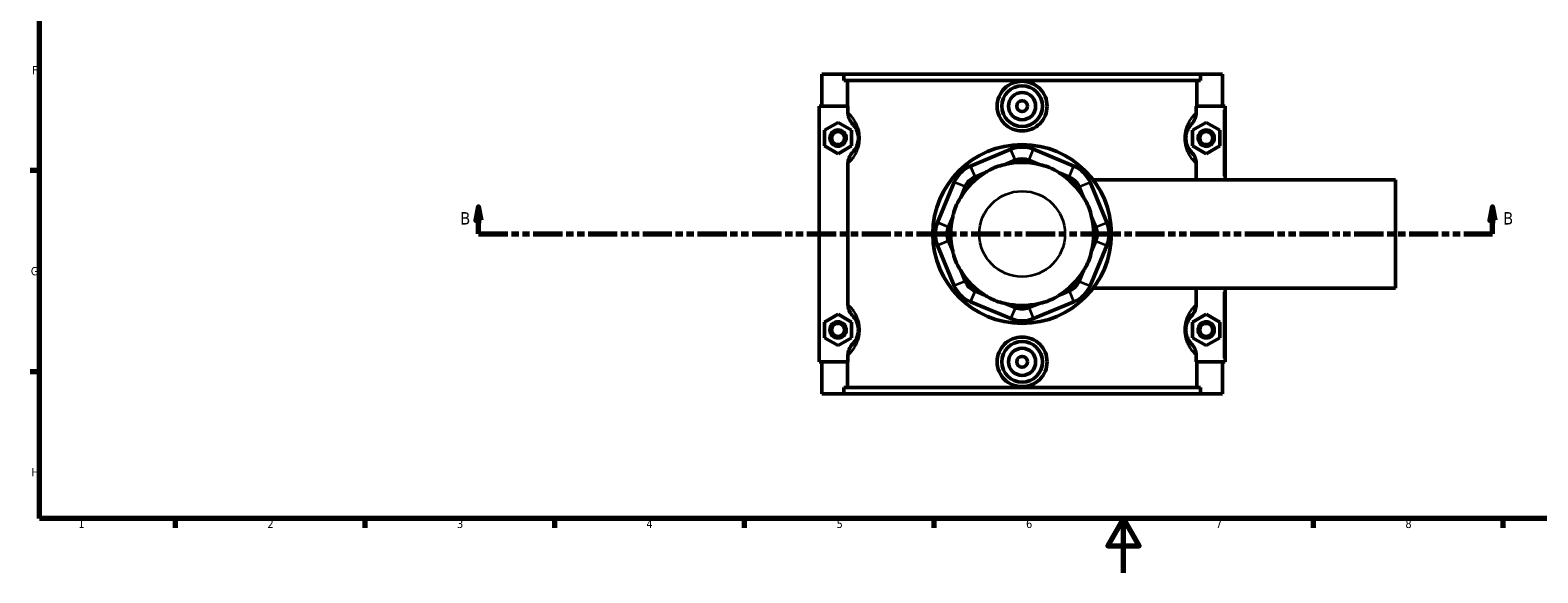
# Model space of a CAD drawing. Header units: millimetres. Extents: x 0 to 898, y -421 to 964.
# Tile 2 of 6: x 17 to 574, y 0 to 200. Entities that reach past the tile are written whole.
import ezdxf

# ---------------------------------------------------------------- set-up
doc = ezdxf.new("R2010")
doc.units = ezdxf.units.MM
doc.linetypes.add('DOUBLE_DASH_CHAIN', pattern=[1.2403, 0.6614, -0.0827, 0.1654, -0.0827, 0.1654, -0.0827])
for name, color, linetype, lineweight in [('Border (ANSI)', 7, 'Continuous', 70), ('Section Line (ANSI)', 7, 'DOUBLE_DASH_CHAIN', 70), ('Visible (ANSI)', 7, 'Continuous', 50), ('Visible Narrow (ANSI)', 7, 'Continuous', 35)]:
    doc.layers.add(name, color=color, linetype=linetype, lineweight=lineweight)
doc.styles.add('Label Text (ANSI)', font='tahoma.ttf')
doc.styles.add('Note Text (ANSI)', font='tahoma.ttf')

# ---------------------------------------------------------------- blocks, each defined once
blk = doc.blocks.new('Borders Default Border')
at = {"layer": 'Border (ANSI)'}
for p, q in [((20, 148.5), (16.55, 148.5)), ((20, 74.25), (16.55, 74.25)), ((70.08, 20), (70.08, 16.55)), ((140.17, 20), (140.17, 16.55)), ((210.25, 20), (210.25, 16.55)), ((280.33, 20), (280.33, 16.55)), ((350.42, 20), (350.42, 16.55)), ((490.58, 20), (490.58, 16.55)), ((560.67, 20), (560.67, 16.55))]:
    blk.add_line(p, q, dxfattribs=at)
at = {"layer": 'Border (ANSI)', "flags": 128}
for points in [[(20, 20), (20, 574), (821, 574), (821, 20), (20, 20)], [(420.5, 0), (420.5, 20), (414.73, 10), (426.27, 10), (420.5, 20)]]:
    blk.add_lwpolyline(points, dxfattribs=at)
at = {"layer": 'Border (ANSI)', "color": 230, "true_color": 0xff0080, "char_height": 3.05, "attachment_point": 7, "style": 'Note Text (ANSI)'}
for s, insert in [('F', (17.29, 184.1)), ('G', (16.81, 109.79)), ('H', (16.97, 35.6)), ('1', (34.35, 16.55)), ('2', (104.2, 16.55)), ('3', (174.26, 16.49)), ('4', (244.23, 16.55)), ('5', (314.48, 16.49)), ('6', (384.49, 16.49)), ('7', (454.6, 16.55)), ('8', (524.63, 16.48))]:
    blk.add_mtext(s, dxfattribs=dict(at, insert=insert))
blk = doc.blocks.new('2dTransSection0')
at = {"layer": 'Section Line (ANSI)', "linetype": 'Continuous'}
for p, q in [((182.21, 135.1), (181.21, 130.1)), ((182.21, 130.1), (182.21, 135.1)), ((183.21, 130.1), (182.21, 135.1)), ((556.8, 135.1), (555.8, 130.1)), ((556.8, 130.1), (556.8, 135.1)), ((557.8, 130.1), (556.8, 135.1)), ((181.21, 130.1), (183.21, 130.1)), ((182.21, 125.1), (182.21, 130.1)), ((555.8, 130.1), (557.8, 130.1)), ((556.8, 125.1), (556.8, 130.1)), ((182.21, 125.1), (192.83, 125.1)), ((546.19, 125.1), (556.8, 125.1))]:
    blk.add_line(p, q, dxfattribs=at)
at = {"layer": 'Section Line (ANSI)', "linetype": 'DOUBLE_DASH_CHAIN', "ltscale": 16.303146}
blk.add_line((182.21, 125.1), (556.8, 125.1), dxfattribs=at)
at = {"layer": 'Section Line (ANSI)', "linetype": 'Continuous', "flags": 128}
for points in [[(183.21, 130.1), (182.21, 135.1), (181.21, 130.1), (183.21, 130.1)], [(557.8, 130.1), (556.8, 135.1), (555.8, 130.1), (557.8, 130.1)]]:
    blk.add_lwpolyline(points, dxfattribs=at)
at = {"layer": 'Section Line (ANSI)'}
for points in [[(183.21, 130.1), (182.21, 135.1), (181.21, 130.1), (183.21, 130.1)], [(557.8, 130.1), (556.8, 135.1), (555.8, 130.1), (557.8, 130.1)]]:
    blk.add_solid(points, dxfattribs=at)
at = {"layer": 'Section Line (ANSI)', "char_height": 4.57, "attachment_point": 7, "style": 'Label Text (ANSI)'}
for insert in [(175.46, 128.6), (560.76, 128.6)]:
    blk.add_mtext('B', dxfattribs=dict(at, insert=insert))

msp = doc.modelspace()

# ---------------------------------------------------------------- linework, layer by layer
at = {"layer": 'Visible (ANSI)'}
for p, q in [((309.031, 184.101), (309.031, 172.301)), ((309.031, 184.101), (317.13, 184.101)), ((317.13, 184.101), (448.932, 184.101)), ((317.13, 181.741), (317.13, 184.101)), ((448.932, 184.101), (448.932, 181.741)), ((448.932, 184.101), (457.031, 184.101)), ((457.031, 184.101), (457.031, 172.301)), ((448.932, 181.741), (317.13, 181.741)), ((318.479, 172.301), (318.479, 181.741)), ((447.583, 172.301), (447.583, 181.741)), ((318.701, 172.301), (308.031, 172.301)), ((308.031, 172.301), (308.031, 77.901)), ((318.701, 172.301), (318.701, 169.852)), ((447.362, 169.852), (447.362, 172.301)), ((447.362, 172.301), (457.531, 172.301)), ((457.531, 172.301), (458.031, 172.301)), ((458.031, 145.101), (458.031, 172.301)), ((310.031, 163.387), (315.031, 166.274)), ((310.031, 157.614), (310.031, 163.387)), ((315.031, 166.274), (320.031, 163.387)), ((320.031, 163.387), (320.031, 157.614)), ((451.031, 166.274), (446.031, 163.387)), ((446.031, 163.387), (446.031, 157.614)), ((456.031, 163.387), (451.031, 166.274)), ((456.031, 157.614), (456.031, 163.387)), ((315.031, 154.727), (310.031, 157.614)), ((320.031, 157.614), (315.031, 154.727)), ((378.822, 156.357), (363.906, 150.179)), ((402.156, 150.179), (387.241, 156.357)), ((446.031, 157.614), (451.031, 154.727)), ((451.031, 154.727), (456.031, 157.614)), ((318.701, 151.149), (318.701, 99.052)), ((376.786, 150.751), (380.506, 152.292)), ((385.557, 152.292), (389.276, 150.751)), ((447.362, 145.101), (447.362, 151.149)), ((365.59, 146.114), (369.309, 147.654)), ((396.753, 147.654), (400.472, 146.114)), ((409.28, 145.101), (521.031, 145.101)), ((521.031, 105.101), (521.031, 145.101)), ((357.953, 144.226), (351.775, 129.31)), ((360.478, 138.823), (362.018, 142.542)), ((404.044, 142.542), (405.585, 138.823)), ((414.288, 129.31), (408.109, 144.226)), ((355.84, 127.626), (357.38, 131.345)), ((408.682, 131.345), (410.223, 127.626)), ((357.38, 118.856), (355.84, 122.575)), ((410.223, 122.575), (408.682, 118.856)), ((351.775, 120.891), (357.953, 105.976)), ((408.109, 105.976), (414.288, 120.891)), ((362.018, 107.659), (360.478, 111.378)), ((405.585, 111.378), (404.044, 107.659)), ((369.309, 102.547), (365.59, 104.087)), ((400.472, 104.087), (396.753, 102.547)), ((409.28, 105.101), (521.031, 105.101)), ((447.362, 99.052), (447.362, 105.101)), ((458.031, 77.901), (458.031, 105.101)), ((310.031, 92.587), (315.031, 95.474)), ((315.031, 95.474), (320.031, 92.587)), ((363.906, 100.022), (378.822, 93.844)), ((380.506, 97.909), (376.786, 99.45)), ((389.276, 99.45), (385.557, 97.909)), ((387.241, 93.844), (402.156, 100.022)), ((451.031, 95.474), (446.031, 92.587)), ((456.031, 92.587), (451.031, 95.474)), ((310.031, 86.814), (310.031, 92.587)), ((320.031, 92.587), (320.031, 86.814)), ((446.031, 92.587), (446.031, 86.814)), ((456.031, 86.814), (456.031, 92.587)), ((315.031, 83.927), (310.031, 86.814)), ((320.031, 86.814), (315.031, 83.927)), ((446.031, 86.814), (451.031, 83.927)), ((451.031, 83.927), (456.031, 86.814)), ((318.701, 80.349), (318.701, 77.901)), ((447.362, 77.901), (447.362, 80.349)), ((308.031, 77.901), (318.701, 77.901)), ((309.031, 77.901), (309.031, 66.101)), ((318.479, 68.461), (318.479, 77.901)), ((457.531, 77.901), (447.362, 77.901)), ((447.583, 68.461), (447.583, 77.901)), ((457.031, 77.901), (457.031, 66.101)), ((458.031, 77.901), (457.531, 77.901)), ((448.932, 68.461), (317.13, 68.461)), ((317.13, 66.101), (317.13, 68.461)), ((448.932, 68.461), (448.932, 66.101)), ((317.13, 66.101), (309.031, 66.101)), ((317.13, 66.101), (448.932, 66.101)), ((457.031, 66.101), (448.932, 66.101))]:
    msp.add_line(p, q, dxfattribs=at)
for centre, radius in [((383.031, 172.301), 7.5), ((383.031, 172.301), 5), ((383.031, 172.301), 2), ((315.031, 160.501), 3), ((315.031, 160.501), 2.4), ((451.031, 160.501), 3), ((451.031, 160.501), 2.4), ((383.031, 125.101), 33), ((315.031, 89.701), 3), ((315.031, 89.701), 2.4), ((451.031, 89.701), 3), ((451.031, 89.701), 2.4), ((383.031, 77.901), 7.5), ((383.031, 77.901), 5), ((383.031, 77.901), 2)]:
    msp.add_circle(centre, radius, dxfattribs=at)
for centre, radius, start, end in [((383.031, 146.194), 11, 67.5, 112.5), ((383.031, 125.101), 26.4, 76.31707, 103.68293), ((383.031, 146.194), 6.6, 67.5, 112.5), ((368.116, 140.016), 11, 112.5, 157.5), ((383.031, 125.101), 26.4, 121.31707, 148.68293), ((368.116, 140.016), 6.6, 112.5, 157.5), ((383.031, 125.101), 26.4, 31.31707, 58.68293), ((397.947, 140.016), 6.6, 22.5, 67.5), ((397.947, 140.016), 11, 22.5, 67.5), ((361.938, 125.101), 11, 157.5, 202.5), ((383.031, 125.101), 26.4, 166.31707, 193.68293), ((383.031, 125.101), 26.4, 346.31707, 13.68293), ((404.125, 125.101), 11, 337.5, 22.5), ((361.938, 125.101), 6.6, 157.5, 202.5), ((404.125, 125.101), 6.6, 337.5, 22.5), ((368.116, 110.185), 11, 202.5, 247.5), ((383.031, 125.101), 26.4, 211.31707, 238.68293), ((368.116, 110.185), 6.6, 202.5, 247.5), ((383.031, 125.101), 26.4, 301.31707, 328.68293), ((397.947, 110.185), 6.6, 292.5, 337.5), ((397.947, 110.185), 11, 292.5, 337.5), ((383.031, 125.101), 26.4, 256.31707, 283.68293), ((383.031, 104.007), 6.6, 247.5, 292.5), ((383.031, 104.007), 11, 247.5, 292.5)]:
    msp.add_arc(centre, radius, start, end, dxfattribs=at)
for points, knots in [([(392.25, 172.301), (392.25, 171.144), (392.016, 169.912), (391.07, 167.651), (390.357, 166.621), (388.719, 164.999), (387.684, 164.298), (385.418, 163.367), (384.186, 163.138), (381.876, 163.138), (380.645, 163.367), (378.378, 164.298), (377.343, 164.999), (375.705, 166.621), (374.993, 167.651), (374.046, 169.912), (373.812, 171.144), (373.812, 173.459), (374.047, 174.692), (374.996, 176.956), (375.711, 177.987), (377.351, 179.607), (378.385, 180.307), (380.649, 181.235), (381.878, 181.463), (384.184, 181.463), (385.414, 181.235), (387.677, 180.307), (388.712, 179.607), (390.352, 177.987), (391.066, 176.956), (392.016, 174.692), (392.25, 173.459), (392.25, 172.301)], [0, 0, 0, 0, 0.3469359, 0.3469359, 0.6938718, 0.6938718, 1.0403092, 1.0403092, 1.3867466, 1.3867466, 1.733184, 1.733184, 2.0796214, 2.0796214, 2.4265573, 2.4265573, 2.7734932, 2.7734932, 3.1209883, 3.1209883, 3.4684834, 3.4684834, 3.8143624, 3.8143624, 4.1602414, 4.1602414, 4.5061204, 4.5061204, 4.8519994, 4.8519994, 5.1994945, 5.1994945, 5.5469896, 5.5469896, 5.5469896, 5.5469896]), ([(318.701, 169.852), (318.701, 169.465), (318.741, 169.079), (318.898, 168.322), (319.013, 167.954), (319.459, 166.903), (319.884, 166.268), (320.411, 165.726)], [-0.45883493, -0.45883493, -0.45883493, -0.45883493, -0.34259081, -0.34259081, -0.22689673, -0.22689673, 0, 0, 0, 0]), ([(445.651, 165.726), (446.212, 166.303), (446.657, 166.985), (447.221, 168.408), (447.362, 169.127), (447.362, 169.852)], [-0.45882375, -0.45882375, -0.45882375, -0.45882375, -0.21767269, -0.21767269, 0, 0, 0, 0]), ([(320.411, 165.726), (320.528, 165.605), (320.654, 165.468), (320.964, 165.097), (321.156, 164.845), (321.512, 164.287), (321.676, 163.999), (321.935, 163.44), (322.035, 163.198), (322.229, 162.632), (322.321, 162.302), (322.445, 161.667), (322.486, 161.374), (322.524, 160.884), (322.531, 160.692), (322.531, 160.501), (322.531, 160.309), (322.524, 160.117), (322.486, 159.627), (322.445, 159.334), (322.321, 158.699), (322.229, 158.369), (322.035, 157.803), (321.935, 157.561), (321.676, 157.002), (321.512, 156.714), (321.156, 156.156), (320.964, 155.904), (320.654, 155.533), (320.528, 155.396), (320.411, 155.275)], [0.6734906, 0.6734906, 0.6734906, 0.6734906, 0.9307985, 0.9307985, 1.2760343, 1.2760343, 1.5581867, 1.5581867, 1.7426571, 1.7426571, 1.9495095, 1.9495095, 2.1090024, 2.1090024, 2.2086854, 2.2086854, 2.2086854, 2.3083685, 2.3083685, 2.4678613, 2.4678613, 2.6747137, 2.6747137, 2.8591841, 2.8591841, 3.1413365, 3.1413365, 3.4865723, 3.4865723, 3.7438802, 3.7438802, 3.7438802, 3.7438802]), ([(445.651, 155.275), (445.534, 155.396), (445.409, 155.533), (445.098, 155.904), (444.907, 156.156), (444.55, 156.714), (444.387, 157.002), (444.127, 157.561), (444.027, 157.803), (443.834, 158.369), (443.742, 158.699), (443.617, 159.334), (443.576, 159.627), (443.539, 160.117), (443.531, 160.309), (443.531, 160.501), (443.531, 160.692), (443.539, 160.884), (443.576, 161.374), (443.617, 161.667), (443.742, 162.302), (443.834, 162.632), (444.027, 163.198), (444.127, 163.44), (444.387, 163.999), (444.55, 164.287), (444.907, 164.845), (445.098, 165.097), (445.409, 165.468), (445.534, 165.605), (445.651, 165.726)], [0.6734906, 0.6734906, 0.6734906, 0.6734906, 0.9307991, 0.9307991, 1.2760348, 1.2760348, 1.558187, 1.558187, 1.7426572, 1.7426572, 1.9495095, 1.9495095, 2.1090024, 2.1090024, 2.2086854, 2.2086854, 2.2086854, 2.3083685, 2.3083685, 2.4678613, 2.4678613, 2.6747136, 2.6747136, 2.8591838, 2.8591838, 3.141336, 3.141336, 3.4865717, 3.4865717, 3.7438802, 3.7438802, 3.7438802, 3.7438802]), ([(320.411, 155.275), (319.85, 154.698), (319.405, 154.016), (318.842, 152.593), (318.701, 151.874), (318.701, 151.149)], [-0.45882375, -0.45882375, -0.45882375, -0.45882375, -0.21767269, -0.21767269, 0, 0, 0, 0]), ([(376.786, 150.751), (376.417, 150.685), (376.042, 150.605), (374.701, 150.273), (373.741, 149.949), (372.886, 149.594), (372.03, 149.24), (371.121, 148.79), (369.939, 148.077), (369.618, 147.869), (369.309, 147.654)], [4.45870578, 4.45870578, 4.45870578, 4.45870578, 4.56597929, 4.56597929, 4.84390204, 4.84390204, 4.84390204, 5.1218248, 5.1218248, 5.22909831, 5.22909831, 5.22909831, 5.22909831]), ([(396.753, 147.654), (396.445, 147.869), (396.123, 148.077), (394.941, 148.79), (394.033, 149.24), (393.177, 149.594), (392.321, 149.949), (391.361, 150.273), (390.02, 150.605), (389.646, 150.685), (389.276, 150.751)], [4.45870578, 4.45870578, 4.45870578, 4.45870578, 4.56597929, 4.56597929, 4.84390204, 4.84390204, 4.84390204, 5.1218248, 5.1218248, 5.22909831, 5.22909831, 5.22909831, 5.22909831]), ([(447.362, 151.149), (447.362, 151.536), (447.322, 151.922), (447.165, 152.679), (447.049, 153.047), (446.603, 154.098), (446.178, 154.733), (445.651, 155.275)], [-0.45883493, -0.45883493, -0.45883493, -0.45883493, -0.34259081, -0.34259081, -0.22689673, -0.22689673, 0, 0, 0, 0]), ([(360.478, 138.823), (360.263, 138.514), (360.055, 138.193), (359.341, 137.01), (358.892, 136.102), (358.537, 135.246), (358.183, 134.39), (357.859, 133.43), (357.527, 132.09), (357.447, 131.715), (357.38, 131.345)], [4.45870578, 4.45870578, 4.45870578, 4.45870578, 4.56597929, 4.56597929, 4.84390204, 4.84390204, 4.84390204, 5.1218248, 5.1218248, 5.22909831, 5.22909831, 5.22909831, 5.22909831]), ([(408.682, 131.345), (408.615, 131.715), (408.535, 132.09), (408.204, 133.43), (407.88, 134.39), (407.525, 135.246), (407.171, 136.102), (406.721, 137.01), (406.007, 138.193), (405.799, 138.514), (405.585, 138.823)], [4.45870578, 4.45870578, 4.45870578, 4.45870578, 4.56597929, 4.56597929, 4.84390204, 4.84390204, 4.84390204, 5.1218248, 5.1218248, 5.22909831, 5.22909831, 5.22909831, 5.22909831]), ([(357.38, 118.856), (357.447, 118.486), (357.527, 118.111), (357.859, 116.771), (358.183, 115.811), (358.537, 114.955), (358.892, 114.099), (359.341, 113.191), (360.055, 112.008), (360.263, 111.687), (360.478, 111.378)], [4.45870578, 4.45870578, 4.45870578, 4.45870578, 4.56597929, 4.56597929, 4.84390204, 4.84390204, 4.84390204, 5.1218248, 5.1218248, 5.22909831, 5.22909831, 5.22909831, 5.22909831]), ([(405.585, 111.378), (405.799, 111.687), (406.007, 112.008), (406.721, 113.191), (407.171, 114.099), (407.525, 114.955), (407.88, 115.811), (408.204, 116.771), (408.535, 118.111), (408.615, 118.486), (408.682, 118.856)], [4.45870578, 4.45870578, 4.45870578, 4.45870578, 4.56597929, 4.56597929, 4.84390204, 4.84390204, 4.84390204, 5.1218248, 5.1218248, 5.22909831, 5.22909831, 5.22909831, 5.22909831]), ([(369.309, 102.547), (369.618, 102.332), (369.939, 102.124), (371.121, 101.411), (372.03, 100.961), (372.886, 100.607), (373.741, 100.252), (374.701, 99.928), (376.042, 99.596), (376.417, 99.516), (376.786, 99.45)], [4.45870578, 4.45870578, 4.45870578, 4.45870578, 4.56597929, 4.56597929, 4.84390204, 4.84390204, 4.84390204, 5.1218248, 5.1218248, 5.22909831, 5.22909831, 5.22909831, 5.22909831]), ([(389.276, 99.45), (389.646, 99.516), (390.02, 99.596), (391.361, 99.928), (392.321, 100.252), (393.177, 100.607), (394.033, 100.961), (394.941, 101.411), (396.123, 102.124), (396.445, 102.332), (396.753, 102.547)], [4.45870578, 4.45870578, 4.45870578, 4.45870578, 4.56597929, 4.56597929, 4.84390204, 4.84390204, 4.84390204, 5.1218248, 5.1218248, 5.22909831, 5.22909831, 5.22909831, 5.22909831]), ([(318.701, 99.052), (318.701, 98.665), (318.741, 98.279), (318.898, 97.522), (319.013, 97.154), (319.459, 96.103), (319.884, 95.468), (320.411, 94.926)], [-0.45883493, -0.45883493, -0.45883493, -0.45883493, -0.34259081, -0.34259081, -0.22689673, -0.22689673, 0, 0, 0, 0]), ([(320.411, 94.926), (320.528, 94.805), (320.654, 94.668), (320.964, 94.297), (321.156, 94.045), (321.512, 93.487), (321.676, 93.199), (321.935, 92.64), (322.035, 92.398), (322.229, 91.832), (322.321, 91.502), (322.445, 90.867), (322.486, 90.574), (322.524, 90.084), (322.531, 89.892), (322.531, 89.701), (322.531, 89.509), (322.524, 89.317), (322.486, 88.827), (322.445, 88.534), (322.321, 87.899), (322.229, 87.569), (322.035, 87.003), (321.935, 86.761), (321.676, 86.202), (321.512, 85.914), (321.156, 85.356), (320.964, 85.104), (320.654, 84.733), (320.528, 84.596), (320.411, 84.475)], [0.6734906, 0.6734906, 0.6734906, 0.6734906, 0.9307989, 0.9307989, 1.2760346, 1.2760346, 1.5581869, 1.5581869, 1.7426572, 1.7426572, 1.9495095, 1.9495095, 2.1090024, 2.1090024, 2.2086854, 2.2086854, 2.2086854, 2.3083685, 2.3083685, 2.4678613, 2.4678613, 2.6747136, 2.6747136, 2.8591839, 2.8591839, 3.1413362, 3.1413362, 3.4865719, 3.4865719, 3.7438802, 3.7438802, 3.7438802, 3.7438802]), ([(445.651, 84.475), (445.534, 84.596), (445.409, 84.733), (445.098, 85.104), (444.907, 85.356), (444.55, 85.914), (444.387, 86.202), (444.127, 86.761), (444.027, 87.003), (443.834, 87.569), (443.742, 87.899), (443.617, 88.534), (443.576, 88.827), (443.539, 89.317), (443.531, 89.509), (443.531, 89.701), (443.531, 89.892), (443.539, 90.084), (443.576, 90.574), (443.617, 90.867), (443.742, 91.502), (443.834, 91.832), (444.027, 92.398), (444.127, 92.64), (444.387, 93.199), (444.55, 93.487), (444.907, 94.045), (445.098, 94.297), (445.409, 94.668), (445.534, 94.805), (445.651, 94.926)], [0.6729505, 0.6729505, 0.6729505, 0.6729505, 0.9302686, 0.9302686, 1.2755007, 1.2755007, 1.5576506, 1.5576506, 1.7421187, 1.7421187, 1.9489693, 1.9489693, 2.1084622, 2.1084622, 2.2081453, 2.2081453, 2.2081453, 2.3078283, 2.3078283, 2.4673212, 2.4673212, 2.6741718, 2.6741718, 2.8586399, 2.8586399, 3.1407898, 3.1407898, 3.486022, 3.486022, 3.74334, 3.74334, 3.74334, 3.74334]), ([(445.651, 94.926), (446.212, 95.503), (446.657, 96.185), (447.221, 97.608), (447.362, 98.327), (447.362, 99.052)], [-0.45882375, -0.45882375, -0.45882375, -0.45882375, -0.21767269, -0.21767269, 0, 0, 0, 0]), ([(320.411, 84.475), (319.85, 83.898), (319.405, 83.216), (318.842, 81.793), (318.701, 81.074), (318.701, 80.349)], [-0.45882375, -0.45882375, -0.45882375, -0.45882375, -0.21767269, -0.21767269, 0, 0, 0, 0]), ([(392.25, 77.901), (392.25, 76.742), (392.016, 75.509), (391.066, 73.245), (390.352, 72.214), (388.712, 70.594), (387.677, 69.894), (385.414, 68.966), (384.184, 68.738), (381.878, 68.738), (380.649, 68.966), (378.385, 69.894), (377.351, 70.594), (375.711, 72.214), (374.996, 73.245), (374.047, 75.509), (373.812, 76.742), (373.812, 77.901), (373.812, 79.057), (374.046, 80.289), (374.993, 82.55), (375.705, 83.58), (377.343, 85.202), (378.378, 85.903), (380.645, 86.834), (381.876, 87.063), (384.186, 87.063), (385.418, 86.834), (387.684, 85.903), (388.719, 85.202), (390.357, 83.58), (391.07, 82.55), (392.016, 80.289), (392.25, 79.057), (392.25, 77.901)], [2.7734932, 2.7734932, 2.7734932, 2.7734932, 3.1209883, 3.1209883, 3.4684834, 3.4684834, 3.8143624, 3.8143624, 4.1602414, 4.1602414, 4.5061204, 4.5061204, 4.8519994, 4.8519994, 5.1994945, 5.1994945, 5.5469896, 5.5469896, 5.5469896, 5.8939255, 5.8939255, 6.2408614, 6.2408614, 6.5872988, 6.5872988, 6.9337362, 6.9337362, 7.2801736, 7.2801736, 7.626611, 7.626611, 7.9735469, 7.9735469, 8.3204828, 8.3204828, 8.3204828, 8.3204828]), ([(447.362, 80.349), (447.362, 80.736), (447.322, 81.122), (447.165, 81.879), (447.049, 82.247), (446.603, 83.298), (446.178, 83.933), (445.651, 84.475)], [-0.45883493, -0.45883493, -0.45883493, -0.45883493, -0.34259081, -0.34259081, -0.22689673, -0.22689673, 0, 0, 0, 0])]:
    msp.add_open_spline(points, degree=3, knots=knots, dxfattribs=at)
at = {"layer": 'Visible Narrow (ANSI)'}
for p, q in [((457.531, 170.941), (457.531, 146.461)), ((380.421, 152.495), (378.906, 156.154)), ((385.641, 152.495), (387.157, 156.154)), ((363.99, 149.975), (365.506, 146.317)), ((400.557, 146.317), (402.072, 149.975)), ((361.815, 142.626), (358.156, 144.141)), ((404.248, 142.626), (407.906, 144.141)), ((355.637, 127.71), (351.978, 129.226)), ((410.426, 127.71), (414.084, 129.226)), ((355.637, 122.491), (351.978, 120.975)), ((410.426, 122.491), (414.084, 120.975)), ((361.815, 107.575), (358.156, 106.06)), ((404.248, 107.575), (407.906, 106.06)), ((365.506, 103.884), (363.99, 100.226)), ((400.557, 103.884), (402.072, 100.226)), ((457.531, 103.741), (457.531, 79.261)), ((380.421, 97.706), (378.906, 94.047)), ((385.641, 97.706), (387.157, 94.047))]:
    msp.add_line(p, q, dxfattribs=at)
msp.add_circle((383.031, 125.101), 15.823, dxfattribs=at)
for points, knots in [([(319.118, 151.534), (319.312, 151.72), (319.517, 151.929), (320.069, 152.534), (320.43, 152.97), (321.104, 153.937), (321.414, 154.436), (321.905, 155.405), (322.093, 155.825), (322.459, 156.805), (322.633, 157.378), (322.869, 158.478), (322.946, 158.986), (323.017, 159.836), (323.031, 160.168), (323.031, 160.501), (323.031, 160.833), (323.017, 161.165), (322.946, 162.015), (322.869, 162.523), (322.633, 163.623), (322.459, 164.196), (322.093, 165.176), (321.905, 165.596), (321.414, 166.565), (321.104, 167.064), (320.43, 168.031), (320.069, 168.467), (319.517, 169.072), (319.312, 169.281), (319.118, 169.467)], [-3.7072222, -3.7072222, -3.7072222, -3.7072222, -3.4865723, -3.4865723, -3.1413365, -3.1413365, -2.8591841, -2.8591841, -2.6747137, -2.6747137, -2.4678613, -2.4678613, -2.3083685, -2.3083685, -2.2086854, -2.2086854, -2.2086854, -2.1090024, -2.1090024, -1.9495095, -1.9495095, -1.7426571, -1.7426571, -1.5581867, -1.5581867, -1.2760343, -1.2760343, -0.9307985, -0.9307985, -0.7101486, -0.7101486, -0.7101486, -0.7101486]), ([(446.944, 169.467), (446.751, 169.281), (446.545, 169.072), (445.994, 168.467), (445.632, 168.031), (444.958, 167.064), (444.649, 166.565), (444.158, 165.596), (443.969, 165.176), (443.603, 164.196), (443.429, 163.623), (443.194, 162.523), (443.116, 162.015), (443.045, 161.165), (443.031, 160.833), (443.031, 160.501), (443.031, 160.168), (443.045, 159.836), (443.116, 158.986), (443.194, 158.478), (443.429, 157.378), (443.603, 156.805), (443.969, 155.825), (444.158, 155.405), (444.649, 154.436), (444.958, 153.937), (445.632, 152.97), (445.994, 152.534), (446.545, 151.929), (446.751, 151.72), (446.944, 151.534)], [-3.7072222, -3.7072222, -3.7072222, -3.7072222, -3.4865717, -3.4865717, -3.141336, -3.141336, -2.8591838, -2.8591838, -2.6747136, -2.6747136, -2.4678613, -2.4678613, -2.3083685, -2.3083685, -2.2086854, -2.2086854, -2.2086854, -2.1090024, -2.1090024, -1.9495095, -1.9495095, -1.7426572, -1.7426572, -1.558187, -1.558187, -1.2760348, -1.2760348, -0.9307991, -0.9307991, -0.7101486, -0.7101486, -0.7101486, -0.7101486]), ([(319.118, 80.734), (319.312, 80.92), (319.517, 81.129), (320.069, 81.734), (320.43, 82.17), (321.104, 83.137), (321.414, 83.636), (321.905, 84.605), (322.093, 85.025), (322.459, 86.005), (322.633, 86.578), (322.869, 87.678), (322.946, 88.186), (323.017, 89.036), (323.031, 89.368), (323.031, 89.701), (323.031, 90.033), (323.017, 90.365), (322.946, 91.215), (322.869, 91.723), (322.633, 92.823), (322.459, 93.396), (322.093, 94.376), (321.905, 94.796), (321.414, 95.765), (321.104, 96.264), (320.43, 97.231), (320.069, 97.667), (319.517, 98.272), (319.312, 98.481), (319.118, 98.667)], [-3.7072222, -3.7072222, -3.7072222, -3.7072222, -3.4865719, -3.4865719, -3.1413362, -3.1413362, -2.8591839, -2.8591839, -2.6747136, -2.6747136, -2.4678613, -2.4678613, -2.3083685, -2.3083685, -2.2086854, -2.2086854, -2.2086854, -2.1090024, -2.1090024, -1.9495095, -1.9495095, -1.7426572, -1.7426572, -1.5581869, -1.5581869, -1.2760346, -1.2760346, -0.9307989, -0.9307989, -0.7101486, -0.7101486, -0.7101486, -0.7101486]), ([(446.944, 98.667), (446.751, 98.481), (446.545, 98.272), (445.994, 97.667), (445.632, 97.231), (444.958, 96.264), (444.649, 95.765), (444.158, 94.796), (443.969, 94.376), (443.603, 93.396), (443.429, 92.823), (443.194, 91.723), (443.116, 91.215), (443.045, 90.365), (443.031, 90.033), (443.031, 89.701), (443.031, 89.368), (443.045, 89.036), (443.116, 88.186), (443.194, 87.678), (443.429, 86.578), (443.603, 86.005), (443.969, 85.025), (444.158, 84.605), (444.649, 83.637), (444.958, 83.137), (445.632, 82.17), (445.994, 81.734), (446.545, 81.129), (446.751, 80.92), (446.944, 80.734)], [-3.7066821, -3.7066821, -3.7066821, -3.7066821, -3.486022, -3.486022, -3.1407898, -3.1407898, -2.8586399, -2.8586399, -2.6741718, -2.6741718, -2.4673212, -2.4673212, -2.3078283, -2.3078283, -2.2081453, -2.2081453, -2.2081453, -2.1084622, -2.1084622, -1.9489693, -1.9489693, -1.7421187, -1.7421187, -1.5576506, -1.5576506, -1.2755007, -1.2755007, -0.9302686, -0.9302686, -0.7096084, -0.7096084, -0.7096084, -0.7096084])]:
    msp.add_open_spline(points, degree=3, knots=knots, dxfattribs=at)

# ---------------------------------------------------------------- block references
msp.add_blockref('Borders Default Border', (0, 0))
at = {"layer": 'Section Line (ANSI)'}
msp.add_blockref('2dTransSection0', (0, 0), dxfattribs=at)

doc.saveas('drawing.dxf')
